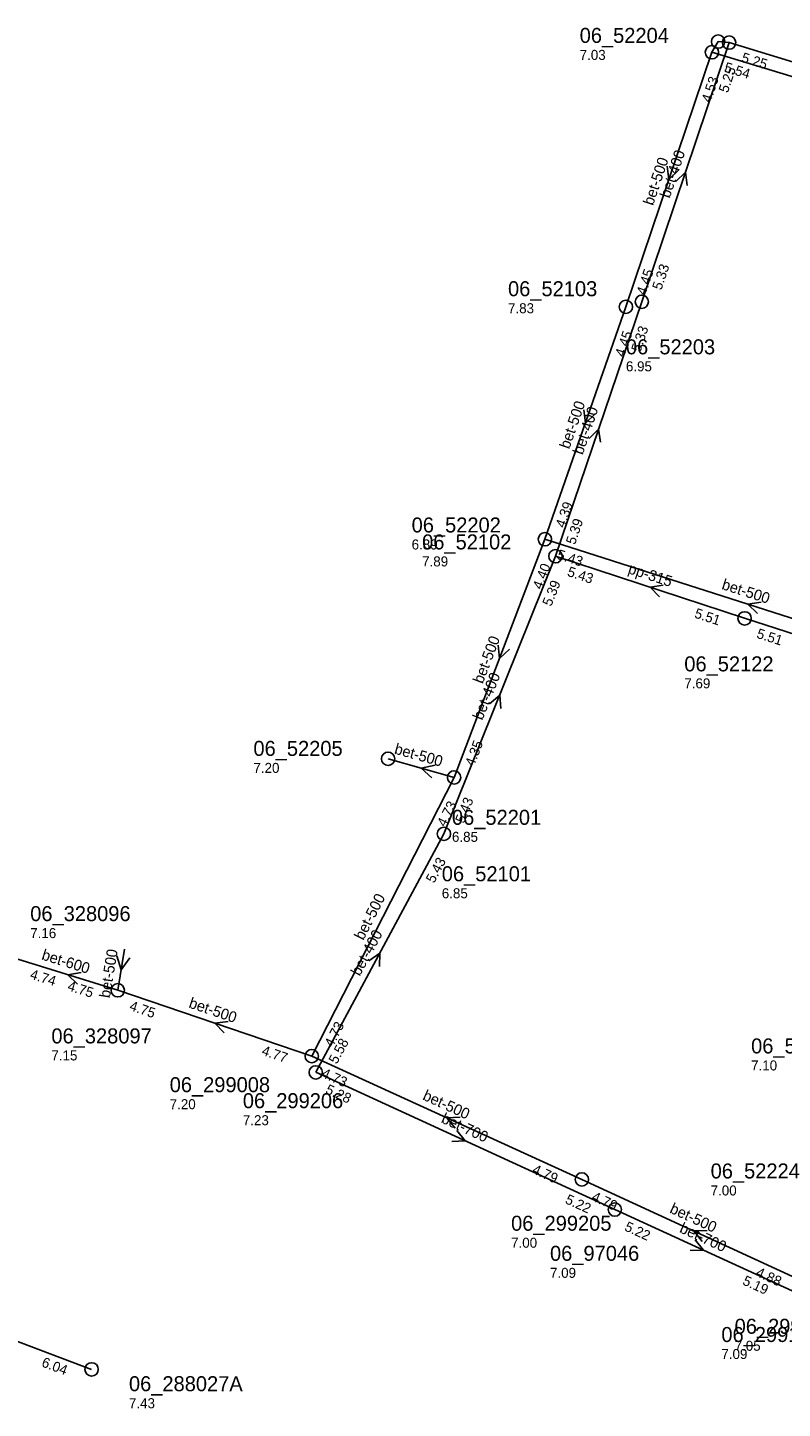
# Model space of a CAD drawing. Header units: metres. Extents: x 165220 to 165904, y 447259 to 448551.
# Tile 6 of 13: x 165501 to 165592, y 447758 to 447924. Entities that reach past the tile are written whole.
import ezdxf

# ---------------------------------------------------------------- set-up
doc = ezdxf.new("R2010")
doc.units = ezdxf.units.M

msp = doc.modelspace()

# ---------------------------------------------------------------- linework, layer by layer
at = {"layer": 'CON_BxH200x200mm', "linetype": 'Continuous'}
msp.add_lwpolyline([(165508.821, 447762.588), (165484.603, 447771.747)], dxfattribs=at)
at = {"layer": 'CON_BxH315x315mm', "linetype": 'Continuous'}
for points in [[(165584.018, 447921.857), (165585.341, 447921.745)], [(165625.518, 447909.465), (165585.341, 447921.745)], [(165564.493, 447860.126), (165587.2, 447852.684)], [(165587.2, 447852.684), (165617.324, 447842.983)]]:
    msp.add_lwpolyline(points, dxfattribs=at)
at = {"layer": 'CON_BxH400x400mm', "linetype": 'Continuous'}
for points in [[(165585.341, 447921.745), (165574.857, 447890.658)], [(165574.857, 447890.658), (165564.493, 447860.126)], [(165564.493, 447860.126), (165551.099, 447826.829)], [(165551.099, 447826.829), (165535.72, 447798.223)]]:
    msp.add_lwpolyline(points, dxfattribs=at)
at = {"layer": 'CON_BxH500x500mm', "linetype": 'Continuous'}
for points in [[(165572.951, 447890.055), (165583.273, 447920.581)], [(165583.273, 447920.581), (165584.018, 447921.857)], [(165631.185, 447906.031), (165583.273, 447920.581)], [(165563.234, 447862.158), (165572.951, 447890.055)], [(165552.326, 447833.604), (165563.234, 447862.158)], [(165563.234, 447862.158), (165611.954, 447846.588)], [(165544.397, 447835.834), (165552.326, 447833.604)], [(165535.245, 447800.17), (165552.326, 447833.604)], [(165511.956, 447808.059), (165512.776, 447813.007)], [(165535.245, 447800.17), (165511.956, 447808.059)], [(165567.675, 447785.371), (165535.245, 447800.17)], [(165594.511, 447773.008), (165567.675, 447785.371)]]:
    msp.add_lwpolyline(points, dxfattribs=at)
at = {"layer": 'CON_BxH600x600mm', "linetype": 'Continuous'}
msp.add_lwpolyline([(165511.956, 447808.059), (165499.969, 447811.791)], dxfattribs=at)
at = {"layer": 'CON_BxH700x700mm', "linetype": 'Continuous'}
for points in [[(165535.72, 447798.223), (165571.624, 447781.763)], [(165571.624, 447781.763), (165592.917, 447772.016)]]:
    msp.add_lwpolyline(points, dxfattribs=at)
at = {"layer": 'NOD_inspectieput'}
for centre in [(165585.34, 447921.74), (165583.27, 447920.58), (165572.95, 447890.05), (165574.86, 447890.66), (165563.23, 447862.16), (165564.49, 447860.13), (165587.2, 447852.68), (165552.33, 447833.6), (165551.1, 447826.83), (165511.96, 447808.06), (165535.24, 447800.17), (165535.72, 447798.22), (165567.67, 447785.37), (165571.62, 447781.76), (165508.82, 447762.59)]:
    msp.add_circle(centre, 0.8, dxfattribs=at)
at = {"layer": 'NOD_overstortput'}
msp.add_circle((165584.02, 447921.86), 0.8, dxfattribs=at)
at = {"layer": 'NOD_pompput'}
msp.add_circle((165544.4, 447835.83), 0.8, dxfattribs=at)
at = {"layer": 'PIJL'}
for points in [[(165577.89, 447906.91), (165578.11, 447905.32), (165579.26, 447906.45)], [(165578.96, 447905.07), (165580.1, 447906.2), (165580.32, 447904.61)], [(165567.89, 447877.7), (165568.09, 447876.11), (165569.25, 447877.23)], [(165568.53, 447874.26), (165569.67, 447875.39), (165569.89, 447873.8)], [(165577.44, 447856.64), (165575.85, 447856.41), (165576.99, 447855.27)], [(165589.18, 447854.62), (165587.59, 447854.37), (165588.75, 447853.25)], [(165557.62, 447849.48), (165557.78, 447847.88), (165558.97, 447848.97)], [(165556.59, 447842.41), (165557.8, 447843.48), (165557.93, 447841.87)], [(165550.07, 447835.05), (165548.36, 447834.72), (165549.65, 447833.55)], [(165511.85, 447812.2), (165512.37, 447810.53), (165513.39, 447811.94)], [(165542.09, 447811.6), (165543.41, 447812.53), (165543.36, 447810.92)], [(165507.55, 447810.18), (165505.96, 447809.93), (165507.12, 447808.81)], [(165525.2, 447804.33), (165523.6, 447804.11), (165524.73, 447802.97)], [(165553.07, 447792.83), (165551.46, 447792.77), (165552.47, 447791.52)], [(165552.66, 447791.25), (165553.67, 447789.99), (165552.06, 447789.94)], [(165581.26, 447778.14), (165582.27, 447776.89), (165580.66, 447776.83)], [(165582.7, 447779.24), (165581.09, 447779.19), (165582.1, 447777.93)]]:
    msp.add_lwpolyline(points, dxfattribs=at)

# ---------------------------------------------------------------- texts
at = {"layer": 'DMM_BxH315x315mm'}
msp.add_text('pp-315', height=1.3, rotation=-18.15, dxfattribs=at).set_placement((165573.12, 447858.12))
at = {"layer": 'DMM_BxH400x400mm'}
for rotation, p in [(71.36, (165578.2, 447903)), (71.25, (165567.76, 447872.22)), (68.09, (165555.71, 447840.38)), (61.74, (165541, 447809.68))]:
    msp.add_text('bet-400', height=1.3, rotation=rotation, dxfattribs=at).set_placement(p)
at = {"layer": 'DMM_BxH500x500mm'}
for rotation, p in [(71.32, (165576.2, 447902.12)), (70.8, (165566.15, 447872.91)), (-17.72, (165584.36, 447856.21)), (69.09, (165555.76, 447844.75)), (-15.71, (165545.07, 447836.47)), (62.94, (165541.43, 447813.98)), (80.59, (165511, 447807.07)), (-18.71, (165520.39, 447806.02)), (-24.53, (165548.46, 447794.99)), (-24.73, (165578.11, 447781.43))]:
    msp.add_text('bet-500', height=1.3, rotation=rotation, dxfattribs=at).set_placement(p)
at = {"layer": 'DMM_BxH600x600mm'}
msp.add_text('bet-600', height=1.3, rotation=-17.29, dxfattribs=at).set_placement((165502.73, 447811.78))
at = {"layer": 'DMM_BxH700x700mm'}
for rotation, p in [(-24.63, (165550.68, 447792.24)), (-24.6, (165579.28, 447779.08))]:
    msp.add_text('bet-700', height=1.3, rotation=rotation, dxfattribs=at).set_placement(p)
at = {"layer": 'INV_BxH200x200mm'}
msp.add_text('6.04', height=1.2, rotation=-20.72, dxfattribs=at).set_placement((165502.72, 447762.97))
at = {"layer": 'INV_BxH315x315mm'}
for s, rotation, p in [('5.25', -17, (165586.73, 447919.44)), ('5.43', -18.15, (165565.83, 447857.79)), ('5.51', -18.15, (165581.09, 447852.79)), ('5.51', -17.85, (165588.55, 447850.36))]:
    msp.add_text(s, height=1.2, rotation=rotation, dxfattribs=at).set_placement(p)
at = {"layer": 'INV_BxH400x400mm'}
for s, rotation, p in [('5.25', 71.36, (165585.18, 447915.64)), ('5.33', 71.36, (165577.2, 447891.98)), ('5.33', 71.25, (165574.68, 447884.55)), ('5.39', 71.25, (165566.84, 447861.44)), ('5.39', 68.09, (165563.98, 447854.04)), ('5.43', 68.09, (165553.52, 447828.01)), ('5.43', 61.74, (165549.92, 447820.83)), ('5.58', 61.74, (165538.25, 447799.13))]:
    msp.add_text(s, height=1.2, rotation=rotation, dxfattribs=at).set_placement(p)
at = {"layer": 'INV_BxH500x500mm'}
for s, rotation, p in [('5.54', -16.89, (165584.66, 447918.28)), ('4.53', 71.32, (165583.11, 447914.47)), ('4.45', 71.32, (165575.3, 447891.37)), ('4.45', 70.8, (165572.73, 447883.95)), ('4.39', 70.8, (165565.59, 447863.45)), ('5.43', -17.72, (165564.59, 447859.83)), ('4.40', 69.09, (165562.83, 447856.06)), ('4.35', 69.09, (165554.72, 447834.83)), ('4.73', 62.94, (165551.27, 447827.58)), ('4.75', -18.71, (165513.27, 447805.71)), ('4.73', 62.94, (165537.76, 447801.13)), ('4.77', -18.71, (165529.14, 447800.34)), ('4.73', -24.53, (165536.32, 447797.7)), ('4.79', -24.53, (165561.61, 447786.16)), ('4.79', -24.73, (165568.74, 447782.9)), ('4.88', -24.73, (165588.45, 447773.82))]:
    msp.add_text(s, height=1.2, rotation=rotation, dxfattribs=at).set_placement(p)
at = {"layer": 'INV_BxH600x600mm'}
for s, p in [('4.74', (165501.34, 447809.48)), ('4.75', (165505.84, 447808.08))]:
    msp.add_text(s, height=1.2, rotation=-17.29, dxfattribs=at).set_placement(p)
at = {"layer": 'INV_BxH700x700mm'}
for s, rotation, p in [('5.28', -24.63, (165536.79, 447795.75)), ('5.22', -24.63, (165565.57, 447782.56)), ('5.22', -24.6, (165572.69, 447779.29)), ('5.19', -24.6, (165586.86, 447772.81))]:
    msp.add_text(s, height=1.2, rotation=rotation, dxfattribs=at).set_placement(p)
at = {"layer": 'NLV_inspectieput'}
for s, p in [('7.03', (165567.4, 447919.67)), ('7.83', (165558.8, 447889.28)), ('6.95', (165572.95, 447882.31)), ('6.89', (165547.23, 447860.94)), ('7.89', (165548.49, 447858.91)), ('7.69', (165579.96, 447844.28)), ('6.85', (165552.07, 447825.87)), ('6.85', (165550.85, 447819.1)), ('7.16', (165501.45, 447814.32)), ('7.15', (165503.99, 447799.65)), ('7.10', (165587.98, 447798.45)), ('7.20', (165518.19, 447793.8)), ('7.23', (165526.97, 447791.88)), ('7.00', (165583.12, 447783.45)), ('7.00', (165559.17, 447777.18)), ('7.09', (165563.84, 447773.57)), ('7.09', (165584.41, 447763.83)), ('7.05', (165586, 447764.82)), ('7.43', (165513.3, 447757.93))]:
    msp.add_text(s, height=1.2, dxfattribs=at).set_placement(p)
at = {"layer": 'NLV_pompput'}
msp.add_text('7.20', height=1.2, dxfattribs=at).set_placement((165528.24, 447834.14))
at = {"layer": 'NNR_inspectieput'}
for s, p in [('06_52204', (165567.4, 447921.71)), ('06_52103', (165558.8, 447891.32)), ('06_52203', (165572.95, 447884.35)), ('06_52202', (165547.23, 447862.98)), ('06_52102', (165548.49, 447860.95)), ('06_52122', (165579.96, 447846.32)), ('06_52201', (165552.07, 447827.91)), ('06_52101', (165550.85, 447821.14)), ('06_328096', (165501.45, 447816.36)), ('06_328097', (165503.99, 447801.69)), ('06_52223', (165587.98, 447800.49)), ('06_299008', (165518.19, 447795.84)), ('06_299206', (165526.97, 447793.92)), ('06_52224', (165583.12, 447785.49)), ('06_299205', (165559.17, 447779.22)), ('06_97046', (165563.84, 447775.61)), ('06_299204', (165586, 447766.86)), ('06_299102', (165584.41, 447765.87)), ('06_288027A', (165513.3, 447759.97))]:
    msp.add_text(s, height=1.8, dxfattribs=at).set_placement(p)
at = {"layer": 'NNR_pompput'}
msp.add_text('06_52205', height=1.8, dxfattribs=at).set_placement((165528.24, 447836.18))

doc.saveas('drawing.dxf')
